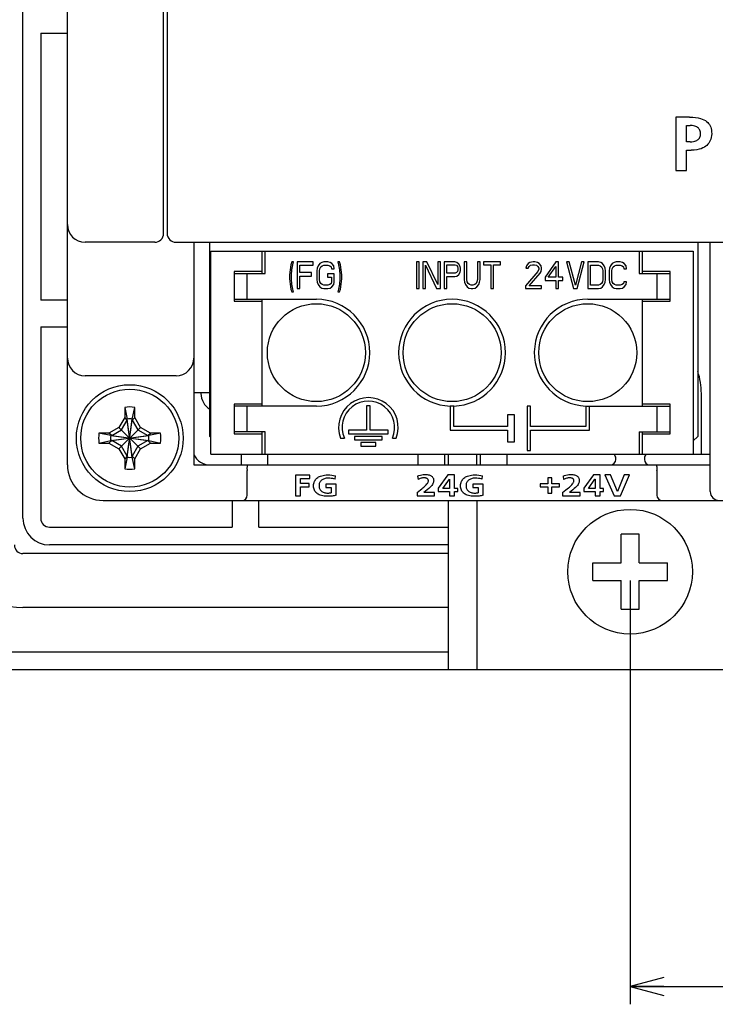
# Model space of a CAD drawing. Extents: x 0 to 563, y 0 to 379.
# Tile 10 of 24: x 401 to 440, y 96 to 151. Entities that reach past the tile are written whole.
import ezdxf
from ezdxf.enums import TextEntityAlignment as Align

# ---------------------------------------------------------------- set-up
doc = ezdxf.new("R2010")
doc.units = 0
doc.header["$LTSCALE"] = 32.67
doc.layers.get('0').update_dxf_attribs({"linetype": 'CONTINUOUS'})
doc.layers.add('AXIS', color=7, linetype='CONTINUOUS')
doc.layers.add('DIM', color=7, linetype='CONTINUOUS')
doc.styles.get("Standard").update_dxf_attribs({"font": 'txt', "width": 0.8})
doc.dimstyles.get("Standard").update_dxf_attribs({"dimtxt": 2.5, "dimasz": 2.5, "dimexe": 1.25, "dimexo": 0.625, "dimtad": 1, "dimcen": 2.5, "dimazin": 3, "dimtfac": 1, "dimtmove": 0, "dimatfit": 3})

# ---------------------------------------------------------------- blocks, each defined once
blk = doc.blocks.new('_OPEN')
at = {"color": 0, "linetype": 'BYBLOCK'}
for p, q in [((0, 0), (-1, 0.263)), ((-1, -0.263), (0, 0)), ((-1, 0), (0, 0))]:
    blk.add_line(p, q, dxfattribs=at)
blk = doc.blocks.new('*D9')
at = {"layer": 'DIM', "color": 2, "linetype": 'CONTINUOUS'}
for p, q in [((435.518, 119.573), (435.518, 97.777)), ((524.318, 119.573), (524.318, 97.777)), ((435.518, 97.777), (435.518, 95.777)), ((524.318, 97.777), (524.318, 95.777)), ((435.518, 96.777), (479.918, 96.777)), ((524.318, 96.777), (479.918, 96.777))]:
    blk.add_line(p, q, dxfattribs=at)
at = {"layer": 'DIM', "color": 2, "linetype": 'CONTINUOUS', "xscale": 1.9, "yscale": 1.9, "zscale": 1.9, "rotation": 180}
blk.add_blockref('_OPEN', (435.518, 96.777), dxfattribs=at)
at = {"layer": 'DIM', "color": 2, "linetype": 'CONTINUOUS', "xscale": 1.9, "yscale": 1.9, "zscale": 1.9}
blk.add_blockref('_OPEN', (524.318, 96.777), dxfattribs=at)
at = {"layer": 'DIM', "color": 2, "linetype": 'CONTINUOUS', "width": 0.8}
blk.add_text('89', height=4, dxfattribs=at).set_placement((479.918, 97.777), align=Align.CENTER)

msp = doc.modelspace()

# ---------------------------------------------------------------- linework, layer by layer
at = {"color": 7, "linetype": 'CONTINUOUS'}
for p, q in [((401.418, 123.073), (401.418, 245.073)), ((403.918, 126.073), (403.918, 242.073)), ((409.518, 237.573), (409.518, 139.073)), ((409.318, 139.073), (409.318, 153.011)), ((402.418, 150.323), (403.918, 150.323)), ((402.418, 150.323), (402.418, 135.323)), ((438.847, 145.607), (438.086, 145.607)), ((438.086, 145.607), (438.086, 142.605)), ((438.847, 145.607), (439.032, 145.602)), ((439.032, 145.602), (439.195, 145.587)), ((439.195, 145.587), (439.338, 145.563)), ((439.338, 145.563), (439.463, 145.531)), ((439.463, 145.531), (439.571, 145.494)), ((439.571, 145.494), (439.665, 145.452)), ((439.665, 145.452), (439.746, 145.405)), ((438.688, 145.134), (438.899, 145.134)), ((438.688, 144.218), (438.688, 145.134)), ((438.995, 145.13), (438.899, 145.134)), ((439.078, 145.118), (438.995, 145.13)), ((439.15, 145.101), (439.078, 145.118)), ((439.212, 145.079), (439.15, 145.101)), ((439.265, 145.053), (439.212, 145.079)), ((439.311, 145.023), (439.265, 145.053)), ((439.35, 144.989), (439.311, 145.023)), ((439.384, 144.951), (439.35, 144.989)), ((439.412, 144.909), (439.384, 144.951)), ((439.435, 144.862), (439.412, 144.909)), ((439.746, 145.405), (439.817, 145.354)), ((439.817, 145.354), (439.877, 145.3)), ((439.877, 145.3), (439.929, 145.242)), ((439.929, 145.242), (439.974, 145.179)), ((439.974, 145.179), (440.012, 145.111)), ((440.012, 145.111), (440.044, 145.037)), ((440.044, 145.037), (440.069, 144.955)), ((440.069, 144.955), (440.087, 144.865)), ((439.31, 144.32), (439.349, 144.351)), ((439.349, 144.351), (439.383, 144.387)), ((439.383, 144.387), (439.411, 144.426)), ((439.411, 144.426), (439.434, 144.47)), ((439.434, 144.47), (439.451, 144.519)), ((439.452, 144.811), (439.435, 144.862)), ((439.451, 144.519), (439.463, 144.573)), ((439.464, 144.754), (439.452, 144.811)), ((439.463, 144.573), (439.47, 144.632)), ((439.47, 144.693), (439.464, 144.754)), ((439.47, 144.632), (439.47, 144.693)), ((440.052, 144.369), (440.021, 144.284)), ((440.076, 144.463), (440.052, 144.369)), ((440.091, 144.564), (440.076, 144.463)), ((440.087, 144.865), (440.096, 144.767)), ((440.098, 144.666), (440.091, 144.564)), ((440.096, 144.767), (440.098, 144.666)), ((438.899, 144.218), (438.688, 144.218)), ((438.899, 144.218), (438.993, 144.222)), ((438.993, 144.222), (439.076, 144.232)), ((439.076, 144.232), (439.148, 144.247)), ((439.148, 144.247), (439.21, 144.267)), ((439.21, 144.267), (439.264, 144.292)), ((439.393, 143.795), (439.263, 143.769)), ((439.264, 144.292), (439.31, 144.32)), ((439.507, 143.829), (439.393, 143.795)), ((439.606, 143.869), (439.507, 143.829)), ((439.692, 143.914), (439.606, 143.869)), ((439.767, 143.963), (439.692, 143.914)), ((439.832, 144.017), (439.767, 143.963)), ((439.89, 144.076), (439.832, 144.017)), ((439.941, 144.14), (439.89, 144.076)), ((439.984, 144.209), (439.941, 144.14)), ((440.021, 144.284), (439.984, 144.209)), ((438.688, 143.745), (438.941, 143.745)), ((438.688, 142.605), (438.688, 143.745)), ((439.113, 143.751), (438.941, 143.745)), ((439.263, 143.769), (439.113, 143.751)), ((438.086, 142.605), (438.688, 142.605)), ((408.818, 138.573), (404.918, 138.573)), ((410.018, 138.573), (475.618, 138.573)), ((411.018, 138.573), (411.018, 126.073)), ((411.918, 127.673), (411.918, 138.573)), ((439.318, 138.573), (439.318, 127.673)), ((440.018, 124.573), (440.018, 138.573)), ((411.978, 138.073), (439.058, 138.073)), ((411.978, 126.673), (411.978, 138.073)), ((414.848, 136.823), (414.848, 138.073)), ((415.018, 136.823), (415.018, 138.073)), ((436.018, 138.073), (436.018, 136.823)), ((436.188, 138.073), (436.188, 136.823)), ((439.058, 138.073), (439.058, 126.673)), ((416.473, 137.314), (416.423, 137.027)), ((416.523, 137.473), (416.473, 137.314)), ((416.623, 137.473), (416.523, 137.473)), ((416.523, 137.027), (416.573, 137.314)), ((416.573, 137.314), (416.623, 137.473)), ((417.723, 137.473), (416.823, 137.473)), ((416.823, 137.473), (416.823, 135.973)), ((416.973, 137.282), (417.723, 137.282)), ((416.973, 136.867), (416.973, 137.282)), ((417.723, 137.282), (417.723, 137.473)), ((417.998, 137.25), (417.948, 137.122)), ((418.098, 137.378), (417.998, 137.25)), ((418.198, 137.442), (418.098, 137.378)), ((418.098, 137.09), (418.148, 137.186)), ((418.148, 137.186), (418.223, 137.25)), ((418.323, 137.473), (418.198, 137.442)), ((418.223, 137.25), (418.323, 137.282)), ((418.548, 137.473), (418.323, 137.473)), ((418.323, 137.282), (418.548, 137.282)), ((418.673, 137.442), (418.548, 137.473)), ((418.548, 137.282), (418.648, 137.25)), ((418.648, 137.25), (418.723, 137.186)), ((418.773, 137.378), (418.673, 137.442)), ((418.723, 137.186), (418.748, 137.09)), ((418.873, 137.25), (418.773, 137.378)), ((418.898, 137.09), (418.873, 137.25)), ((419.198, 137.473), (419.098, 137.473)), ((419.098, 137.473), (419.148, 137.314)), ((419.148, 137.314), (419.198, 137.027)), ((419.248, 137.314), (419.198, 137.473)), ((419.298, 137.027), (419.248, 137.314)), ((423.668, 137.473), (423.518, 137.473)), ((423.518, 137.473), (423.518, 135.973)), ((423.668, 135.973), (423.668, 137.473)), ((424.093, 137.473), (423.868, 137.473)), ((423.868, 137.473), (423.868, 135.973)), ((424.018, 137.282), (424.643, 135.973)), ((424.018, 135.973), (424.018, 137.282)), ((424.718, 136.197), (424.093, 137.473)), ((424.868, 137.473), (424.718, 137.473)), ((424.718, 137.473), (424.718, 136.197)), ((424.868, 135.973), (424.868, 137.473)), ((425.668, 137.473), (425.068, 137.473)), ((425.068, 137.473), (425.068, 135.973)), ((425.218, 137.314), (425.693, 137.314)), ((425.218, 136.835), (425.218, 137.314)), ((425.793, 137.442), (425.668, 137.473)), ((425.693, 137.314), (425.768, 137.282)), ((425.768, 137.282), (425.818, 137.218)), ((425.893, 137.346), (425.793, 137.442)), ((425.818, 137.218), (425.843, 137.122)), ((425.968, 137.218), (425.893, 137.346)), ((425.993, 137.122), (425.968, 137.218)), ((426.343, 137.473), (426.193, 137.473)), ((426.193, 137.473), (426.193, 136.484)), ((426.343, 136.484), (426.343, 137.473)), ((427.093, 137.473), (426.943, 137.473)), ((426.943, 137.473), (426.943, 136.484)), ((427.093, 136.484), (427.093, 137.473)), ((428.243, 137.473), (427.293, 137.473)), ((427.293, 137.473), (427.293, 137.314)), ((427.293, 137.314), (427.693, 137.314)), ((427.693, 137.314), (427.693, 135.973)), ((427.843, 137.314), (428.243, 137.314)), ((427.843, 135.973), (427.843, 137.314)), ((428.243, 137.314), (428.243, 137.473)), ((429.693, 137.25), (429.668, 137.122)), ((429.793, 137.378), (429.693, 137.25)), ((429.893, 137.442), (429.793, 137.378)), ((429.793, 137.122), (429.843, 137.218)), ((429.843, 137.218), (429.918, 137.282)), ((430.068, 137.473), (429.893, 137.442)), ((429.918, 137.282), (430.043, 137.314)), ((430.043, 137.314), (430.143, 137.314)), ((430.168, 137.473), (430.068, 137.473)), ((430.143, 137.314), (430.268, 137.282)), ((430.318, 137.442), (430.168, 137.473)), ((430.268, 137.282), (430.343, 137.218)), ((430.418, 137.378), (430.318, 137.442)), ((430.343, 137.218), (430.393, 137.122)), ((430.518, 137.25), (430.418, 137.378)), ((430.543, 137.122), (430.518, 137.25)), ((431.343, 137.473), (430.743, 136.612)), ((430.918, 136.612), (431.343, 137.218)), ((431.493, 137.473), (431.343, 137.473)), ((431.343, 137.218), (431.343, 136.612)), ((431.493, 136.612), (431.493, 137.473)), ((432.093, 137.473), (431.943, 137.473)), ((431.943, 137.473), (432.343, 135.973)), ((432.443, 136.165), (432.093, 137.473)), ((432.793, 137.473), (432.443, 136.165)), ((432.543, 135.973), (432.943, 137.473)), ((432.943, 137.473), (432.793, 137.473)), ((433.743, 137.473), (433.143, 137.473)), ((433.143, 137.473), (433.143, 135.973)), ((433.293, 137.282), (433.743, 137.282)), ((433.293, 136.165), (433.293, 137.282)), ((433.868, 137.442), (433.743, 137.473)), ((433.743, 137.282), (433.843, 137.25)), ((433.843, 137.25), (433.918, 137.186)), ((433.968, 137.378), (433.868, 137.442)), ((433.918, 137.186), (433.968, 137.09)), ((434.068, 137.25), (433.968, 137.378)), ((434.118, 137.122), (434.068, 137.25)), ((434.418, 137.25), (434.368, 137.122)), ((434.518, 137.378), (434.418, 137.25)), ((434.618, 137.442), (434.518, 137.378)), ((434.518, 137.09), (434.568, 137.186)), ((434.568, 137.186), (434.643, 137.25)), ((434.743, 137.473), (434.618, 137.442)), ((434.643, 137.25), (434.743, 137.282)), ((434.968, 137.473), (434.743, 137.473)), ((434.743, 137.282), (434.968, 137.282)), ((435.093, 137.442), (434.968, 137.473)), ((434.968, 137.282), (435.068, 137.25)), ((435.068, 137.25), (435.143, 137.186)), ((435.193, 137.378), (435.093, 137.442)), ((435.143, 137.186), (435.168, 137.09)), ((435.293, 137.25), (435.193, 137.378)), ((435.318, 137.09), (435.293, 137.25)), ((414.848, 136.923), (413.278, 136.923)), ((413.278, 136.923), (413.278, 135.273)), ((413.278, 136.823), (415.018, 136.823)), ((414.018, 135.373), (414.018, 136.823)), ((416.423, 137.027), (416.398, 136.739)), ((416.398, 136.739), (416.398, 136.516)), ((416.498, 136.739), (416.523, 137.027)), ((416.498, 136.516), (416.498, 136.739)), ((417.623, 136.867), (416.973, 136.867)), ((416.973, 136.676), (417.623, 136.676)), ((416.973, 135.973), (416.973, 136.676)), ((417.623, 136.676), (417.623, 136.867)), ((417.948, 137.122), (417.923, 136.963)), ((417.923, 136.963), (417.923, 136.484)), ((418.073, 136.963), (418.098, 137.09)), ((418.073, 136.484), (418.073, 136.963)), ((418.898, 136.803), (418.523, 136.803)), ((418.523, 136.803), (418.523, 136.612)), ((418.523, 136.612), (418.748, 136.612)), ((418.748, 137.09), (418.898, 137.09)), ((418.748, 136.612), (418.748, 136.356)), ((418.898, 136.324), (418.898, 136.803)), ((419.198, 137.027), (419.223, 136.739)), ((419.223, 136.739), (419.223, 136.516)), ((419.323, 136.739), (419.298, 137.027)), ((419.323, 136.516), (419.323, 136.739)), ((425.693, 136.835), (425.218, 136.835)), ((425.218, 136.644), (425.668, 136.644)), ((425.218, 135.973), (425.218, 136.644)), ((425.668, 136.644), (425.793, 136.676)), ((425.768, 136.867), (425.693, 136.835)), ((425.818, 136.931), (425.768, 136.867)), ((425.793, 136.676), (425.893, 136.771)), ((425.843, 137.027), (425.818, 136.931)), ((425.843, 137.122), (425.843, 137.027)), ((425.893, 136.771), (425.968, 136.899)), ((425.968, 136.899), (425.993, 136.995)), ((425.993, 136.995), (425.993, 137.122)), ((430.343, 136.931), (429.643, 136.133)), ((429.668, 137.122), (429.793, 137.122)), ((429.843, 136.133), (430.468, 136.835)), ((430.393, 137.059), (430.343, 136.931)), ((430.393, 137.122), (430.393, 137.059)), ((430.468, 136.835), (430.518, 136.931)), ((430.518, 136.931), (430.543, 137.059)), ((430.543, 137.059), (430.543, 137.122)), ((430.743, 136.612), (430.743, 136.42)), ((431.343, 136.612), (430.918, 136.612)), ((431.743, 136.612), (431.493, 136.612)), ((431.743, 136.42), (431.743, 136.612)), ((433.968, 137.09), (433.993, 136.963)), ((433.993, 136.963), (433.993, 136.484)), ((434.143, 136.963), (434.118, 137.122)), ((434.143, 136.484), (434.143, 136.963)), ((434.368, 137.122), (434.343, 136.963)), ((434.343, 136.963), (434.343, 136.484)), ((434.493, 136.963), (434.518, 137.09)), ((434.493, 136.484), (434.493, 136.963)), ((435.168, 137.09), (435.318, 137.09)), ((436.018, 136.823), (437.758, 136.823)), ((437.758, 136.923), (436.188, 136.923)), ((437.018, 136.823), (437.018, 135.373)), ((437.758, 135.273), (437.758, 136.923)), ((416.398, 136.516), (416.423, 136.229)), ((416.423, 136.229), (416.473, 135.942)), ((416.523, 136.229), (416.498, 136.516)), ((416.573, 135.942), (416.523, 136.229)), ((417.923, 136.484), (417.948, 136.324)), ((417.948, 136.324), (417.998, 136.197)), ((417.998, 136.197), (418.098, 136.069)), ((418.098, 136.356), (418.073, 136.484)), ((418.148, 136.261), (418.098, 136.356)), ((418.098, 136.069), (418.198, 136.005)), ((418.223, 136.197), (418.148, 136.261)), ((418.323, 136.165), (418.223, 136.197)), ((418.548, 136.165), (418.323, 136.165)), ((418.648, 136.197), (418.548, 136.165)), ((418.723, 136.261), (418.648, 136.197)), ((418.673, 136.005), (418.773, 136.069)), ((418.748, 136.356), (418.723, 136.261)), ((418.773, 136.069), (418.873, 136.197)), ((418.873, 136.197), (418.898, 136.324)), ((419.198, 136.229), (419.148, 135.942)), ((419.223, 136.516), (419.198, 136.229)), ((419.248, 135.942), (419.298, 136.229)), ((419.298, 136.229), (419.323, 136.516)), ((426.193, 136.484), (426.218, 136.324)), ((426.218, 136.324), (426.268, 136.197)), ((426.268, 136.197), (426.368, 136.069)), ((426.368, 136.356), (426.343, 136.484)), ((426.418, 136.261), (426.368, 136.356)), ((426.368, 136.069), (426.468, 136.005)), ((426.493, 136.197), (426.418, 136.261)), ((426.593, 136.165), (426.493, 136.197)), ((426.693, 136.165), (426.593, 136.165)), ((426.793, 136.197), (426.693, 136.165)), ((426.868, 136.261), (426.793, 136.197)), ((426.818, 136.005), (426.918, 136.069)), ((426.918, 136.356), (426.868, 136.261)), ((426.943, 136.484), (426.918, 136.356)), ((426.918, 136.069), (427.018, 136.197)), ((427.018, 136.197), (427.068, 136.324)), ((427.068, 136.324), (427.093, 136.484)), ((429.643, 136.133), (429.643, 135.973)), ((430.543, 136.133), (429.843, 136.133)), ((430.543, 135.973), (430.543, 136.133)), ((430.743, 136.42), (431.343, 136.42)), ((431.343, 136.42), (431.343, 135.973)), ((431.493, 136.42), (431.743, 136.42)), ((431.493, 135.973), (431.493, 136.42)), ((433.743, 136.165), (433.293, 136.165)), ((433.843, 136.197), (433.743, 136.165)), ((433.918, 136.261), (433.843, 136.197)), ((433.868, 136.005), (433.968, 136.069)), ((433.968, 136.356), (433.918, 136.261)), ((433.993, 136.484), (433.968, 136.356)), ((433.968, 136.069), (434.068, 136.197)), ((434.068, 136.197), (434.118, 136.324)), ((434.118, 136.324), (434.143, 136.484)), ((434.343, 136.484), (434.368, 136.324)), ((434.368, 136.324), (434.418, 136.197)), ((434.418, 136.197), (434.518, 136.069)), ((434.518, 136.356), (434.493, 136.484)), ((434.568, 136.261), (434.518, 136.356)), ((434.518, 136.069), (434.618, 136.005)), ((434.643, 136.197), (434.568, 136.261)), ((434.743, 136.165), (434.643, 136.197)), ((434.968, 136.165), (434.743, 136.165)), ((435.068, 136.197), (434.968, 136.165)), ((435.143, 136.261), (435.068, 136.197)), ((435.093, 136.005), (435.193, 136.069)), ((435.168, 136.356), (435.143, 136.261)), ((435.318, 136.356), (435.168, 136.356)), ((435.193, 136.069), (435.293, 136.197)), ((435.293, 136.197), (435.318, 136.356)), ((416.473, 135.942), (416.523, 135.782)), ((416.523, 135.782), (416.623, 135.782)), ((416.623, 135.782), (416.573, 135.942)), ((416.823, 135.973), (416.973, 135.973)), ((418.198, 136.005), (418.323, 135.973)), ((418.323, 135.973), (418.548, 135.973)), ((418.548, 135.973), (418.673, 136.005)), ((419.148, 135.942), (419.098, 135.782)), ((419.098, 135.782), (419.198, 135.782)), ((419.198, 135.782), (419.248, 135.942)), ((423.518, 135.973), (423.668, 135.973)), ((423.868, 135.973), (424.018, 135.973)), ((424.643, 135.973), (424.868, 135.973)), ((425.068, 135.973), (425.218, 135.973)), ((426.468, 136.005), (426.593, 135.973)), ((426.593, 135.973), (426.693, 135.973)), ((426.693, 135.973), (426.818, 136.005)), ((427.693, 135.973), (427.843, 135.973)), ((429.643, 135.973), (430.543, 135.973)), ((431.343, 135.973), (431.493, 135.973)), ((432.343, 135.973), (432.543, 135.973)), ((433.143, 135.973), (433.743, 135.973)), ((433.743, 135.973), (433.868, 136.005)), ((434.618, 136.005), (434.743, 135.973)), ((434.743, 135.973), (434.968, 135.973)), ((434.968, 135.973), (435.093, 136.005)), ((403.918, 135.323), (402.418, 135.323)), ((413.278, 135.373), (417.898, 135.373)), ((413.278, 135.273), (414.848, 135.273)), ((414.848, 129.373), (414.848, 135.373)), ((433.138, 135.373), (437.758, 135.373)), ((436.188, 135.373), (436.188, 129.373)), ((436.188, 135.273), (437.758, 135.273)), ((402.418, 133.823), (403.918, 133.823)), ((402.418, 133.823), (402.418, 123.073)), ((410.018, 131.073), (404.918, 131.073)), ((411.018, 130.143), (411.918, 130.143)), ((411.418, 130.143), (411.418, 130.073)), ((439.518, 126.673), (439.518, 130.073)), ((414.848, 129.473), (413.278, 129.473)), ((413.278, 129.473), (413.278, 127.823)), ((437.758, 129.473), (436.188, 129.473)), ((437.758, 127.823), (437.758, 129.473)), ((407.138, 129.301), (407.278, 128.644)), ((407.138, 129.301), (407.138, 128.741)), ((407.558, 128.644), (407.698, 129.301)), ((407.698, 128.741), (407.698, 129.301)), ((417.898, 129.373), (413.278, 129.373)), ((414.018, 127.923), (414.018, 129.373)), ((425.618, 129.373), (425.418, 129.373)), ((425.418, 129.373), (425.418, 128.023)), ((425.618, 128.223), (425.618, 129.373)), ((429.028, 128.873), (428.628, 128.873)), ((428.628, 128.873), (428.628, 128.223)), ((429.028, 127.373), (429.028, 128.873)), ((429.928, 129.373), (429.728, 129.373)), ((429.728, 129.373), (429.728, 126.873)), ((429.928, 128.223), (429.928, 129.373)), ((433.038, 129.373), (437.758, 129.373)), ((433.038, 129.373), (433.038, 128.223)), ((433.238, 128.023), (433.238, 129.373)), ((437.018, 129.373), (437.018, 127.923)), ((407.138, 128.741), (406.813, 128.178)), ((406.958, 128.034), (407.278, 128.588)), ((407.278, 128.588), (407.138, 128.741)), ((407.558, 126.503), (407.278, 128.644)), ((407.278, 128.588), (407.278, 128.644)), ((407.278, 126.503), (407.558, 128.644)), ((407.558, 126.559), (407.278, 128.588)), ((407.278, 126.559), (407.558, 128.588)), ((407.558, 128.588), (407.698, 128.741)), ((407.558, 128.644), (407.558, 128.588)), ((407.558, 128.588), (407.878, 128.034)), ((408.023, 128.178), (407.698, 128.741)), ((406.25, 127.853), (405.69, 127.853)), ((406.347, 127.713), (405.69, 127.853)), ((406.813, 128.178), (406.25, 127.853)), ((406.403, 127.713), (406.25, 127.853)), ((406.403, 127.713), (406.958, 128.034)), ((406.813, 128.178), (408.023, 126.969)), ((406.813, 126.969), (408.023, 128.178)), ((407.878, 128.034), (408.433, 127.713)), ((408.585, 127.853), (408.023, 128.178)), ((408.433, 127.713), (408.585, 127.853)), ((409.145, 127.853), (408.489, 127.713)), ((409.145, 127.853), (408.585, 127.853)), ((415.018, 127.923), (413.278, 127.923)), ((413.278, 127.823), (414.848, 127.823)), ((414.848, 126.673), (414.848, 127.923)), ((415.018, 126.673), (415.018, 127.923)), ((425.418, 128.023), (428.628, 128.023)), ((428.628, 128.223), (425.618, 128.223)), ((428.628, 128.023), (428.628, 127.373)), ((433.038, 128.223), (429.928, 128.223)), ((429.928, 128.023), (433.238, 128.023)), ((429.928, 126.873), (429.928, 128.023)), ((436.018, 127.923), (437.758, 127.923)), ((436.018, 127.923), (436.018, 126.673)), ((436.188, 127.923), (436.188, 126.673)), ((436.188, 127.823), (437.758, 127.823)), ((405.69, 127.293), (406.347, 127.433)), ((405.69, 127.293), (406.25, 127.293)), ((406.403, 127.433), (406.25, 127.293)), ((406.25, 127.293), (406.813, 126.969)), ((406.347, 127.433), (408.489, 127.713)), ((406.347, 127.713), (406.403, 127.713)), ((406.347, 127.713), (408.489, 127.433)), ((406.403, 127.433), (406.347, 127.433)), ((406.403, 127.433), (408.433, 127.713)), ((406.403, 127.713), (408.433, 127.433)), ((406.958, 127.113), (406.403, 127.433)), ((408.433, 127.433), (407.878, 127.113)), ((408.023, 126.969), (408.585, 127.293)), ((408.433, 127.713), (408.489, 127.713)), ((408.489, 127.433), (408.433, 127.433)), ((408.433, 127.433), (408.585, 127.293)), ((408.489, 127.433), (409.145, 127.293)), ((408.585, 127.293), (409.145, 127.293)), ((411.918, 127.673), (411.978, 127.613)), ((428.628, 127.373), (429.028, 127.373)), ((439.058, 127.413), (439.318, 127.673)), ((406.813, 126.969), (407.138, 126.406)), ((407.278, 126.559), (406.958, 127.113)), ((407.878, 127.113), (407.558, 126.559)), ((407.698, 126.406), (408.023, 126.969)), ((411.978, 126.673), (439.058, 126.673)), ((423.618, 126.073), (423.618, 126.673)), ((425.118, 126.073), (425.118, 126.673)), ((425.318, 126.073), (425.318, 126.673)), ((426.918, 126.073), (426.918, 126.673)), ((427.118, 126.073), (427.118, 126.673)), ((428.618, 126.073), (428.618, 126.673)), ((429.728, 126.873), (429.928, 126.873)), ((439.518, 126.673), (440.018, 126.673)), ((407.278, 126.559), (407.138, 126.406)), ((407.278, 126.503), (407.138, 125.846)), ((407.138, 126.406), (407.138, 125.846)), ((407.278, 126.503), (407.278, 126.559)), ((407.558, 126.559), (407.698, 126.406)), ((407.558, 126.559), (407.558, 126.503)), ((407.698, 125.846), (407.558, 126.503)), ((407.698, 125.846), (407.698, 126.406)), ((434.718, 126.373), (434.718, 126.436)), ((436.318, 126.436), (436.318, 126.373)), ((411.018, 126.073), (440.018, 126.073)), ((414.002, 125.913), (414.001, 125.89)), ((414.001, 125.89), (414.001, 125.866)), ((414.001, 125.866), (414.001, 125.843)), ((414.001, 125.843), (414.003, 125.819)), ((414.004, 125.937), (414.002, 125.913)), ((414.003, 125.819), (414.006, 125.796)), ((414.007, 125.959), (414.004, 125.937)), ((414.006, 125.796), (414.009, 125.774)), ((414.01, 125.981), (414.007, 125.959)), ((414.009, 125.774), (414.012, 125.753)), ((414.013, 126.001), (414.01, 125.981)), ((414.016, 125.714), (414.012, 125.753)), ((414.015, 126.019), (414.013, 126.001)), ((414.017, 126.034), (414.015, 126.019)), ((414.018, 125.673), (414.016, 125.714)), ((414.018, 126.047), (414.017, 126.034)), ((414.018, 126.047), (414.018, 126.073)), ((414.018, 124.373), (414.018, 125.673)), ((423.903, 125.524), (423.982, 125.529)), ((423.982, 125.529), (424.054, 125.53)), ((424.054, 125.53), (424.118, 125.526)), ((424.118, 125.526), (424.174, 125.518)), ((431.997, 125.513), (432.079, 125.524)), ((432.079, 125.524), (432.158, 125.53)), ((432.158, 125.53), (432.23, 125.53)), ((432.23, 125.53), (432.294, 125.526)), ((432.294, 125.526), (432.35, 125.518)), ((437.018, 126.073), (437.018, 126.047)), ((437.018, 126.034), (437.018, 126.047)), ((437.02, 126.019), (437.018, 126.034)), ((437.019, 125.714), (437.018, 125.673)), ((437.018, 125.673), (437.018, 124.373)), ((437.024, 125.753), (437.019, 125.714)), ((437.023, 126.001), (437.02, 126.019)), ((437.026, 125.981), (437.023, 126.001)), ((437.024, 125.753), (437.027, 125.774)), ((437.029, 125.959), (437.026, 125.981)), ((437.027, 125.774), (437.03, 125.796)), ((437.031, 125.937), (437.029, 125.959)), ((437.03, 125.796), (437.032, 125.819)), ((437.034, 125.913), (437.031, 125.937)), ((437.032, 125.819), (437.034, 125.843)), ((437.035, 125.89), (437.034, 125.913)), ((437.034, 125.843), (437.035, 125.866)), ((437.035, 125.866), (437.035, 125.89)), ((417.526, 125.488), (416.718, 125.488)), ((416.718, 125.488), (416.718, 124.325)), ((417.009, 125.305), (417.526, 125.305)), ((417.009, 125.018), (417.009, 125.305)), ((417.501, 125.018), (417.009, 125.018)), ((417.501, 124.835), (417.501, 125.018)), ((417.526, 125.305), (417.526, 125.488)), ((417.746, 124.961), (417.756, 125.028)), ((417.756, 125.028), (417.773, 125.091)), ((417.773, 125.091), (417.796, 125.148)), ((417.796, 125.148), (417.823, 125.2)), ((417.823, 125.2), (417.854, 125.245)), ((417.854, 125.245), (417.889, 125.287)), ((417.889, 125.287), (417.928, 125.324)), ((417.928, 125.324), (417.972, 125.359)), ((417.972, 125.359), (418.022, 125.391)), ((418.022, 125.391), (418.076, 125.419)), ((418.052, 124.978), (418.047, 124.931)), ((418.063, 125.025), (418.052, 124.978)), ((418.08, 125.068), (418.063, 125.025)), ((418.076, 125.419), (418.135, 125.444)), ((418.1, 125.107), (418.08, 125.068)), ((418.124, 125.143), (418.1, 125.107)), ((418.151, 125.175), (418.124, 125.143)), ((418.135, 125.444), (418.2, 125.465)), ((418.182, 125.204), (418.151, 125.175)), ((418.217, 125.23), (418.182, 125.204)), ((418.2, 125.465), (418.271, 125.483)), ((418.256, 125.254), (418.217, 125.23)), ((418.299, 125.275), (418.256, 125.254)), ((418.271, 125.483), (418.351, 125.496)), ((418.346, 125.292), (418.299, 125.275)), ((418.397, 125.306), (418.346, 125.292)), ((418.351, 125.496), (418.44, 125.505)), ((418.452, 125.317), (418.397, 125.306)), ((419.01, 124.992), (418.423, 124.992)), ((418.423, 124.992), (418.423, 124.808)), ((418.44, 125.505), (418.54, 125.508)), ((418.514, 125.323), (418.452, 125.317)), ((418.582, 125.325), (418.514, 125.323)), ((418.54, 125.508), (418.656, 125.505)), ((418.658, 125.322), (418.582, 125.325)), ((418.656, 125.505), (418.766, 125.496)), ((418.738, 125.313), (418.658, 125.322)), ((418.817, 125.3), (418.738, 125.313)), ((418.766, 125.496), (418.869, 125.48)), ((418.888, 125.283), (418.817, 125.3)), ((418.869, 125.48), (418.967, 125.46)), ((418.948, 125.263), (418.888, 125.283)), ((418.948, 125.263), (418.967, 125.46)), ((419.01, 124.365), (419.01, 124.992)), ((423.584, 125.446), (423.659, 125.473)), ((423.584, 125.446), (423.607, 125.249)), ((423.649, 125.269), (423.607, 125.249)), ((423.692, 125.288), (423.649, 125.269)), ((423.659, 125.473), (423.739, 125.495)), ((423.735, 125.305), (423.692, 125.288)), ((423.778, 125.319), (423.735, 125.305)), ((423.739, 125.495), (423.821, 125.513)), ((423.821, 125.329), (423.778, 125.319)), ((423.821, 125.513), (423.903, 125.524)), ((423.864, 125.337), (423.821, 125.329)), ((423.906, 125.342), (423.864, 125.337)), ((423.949, 125.344), (423.906, 125.342)), ((423.986, 125.342), (423.949, 125.344)), ((424.02, 125.338), (423.986, 125.342)), ((424.051, 125.331), (424.02, 125.338)), ((424.079, 125.322), (424.051, 125.331)), ((424.073, 124.96), (424.105, 124.999)), ((424.103, 125.311), (424.079, 125.322)), ((424.124, 125.299), (424.103, 125.311)), ((424.105, 124.999), (424.131, 125.034)), ((424.142, 125.285), (424.124, 125.299)), ((424.131, 125.034), (424.153, 125.068)), ((424.157, 125.271), (424.142, 125.285)), ((424.153, 125.068), (424.169, 125.099)), ((424.169, 125.256), (424.157, 125.271)), ((424.178, 125.239), (424.169, 125.256)), ((424.169, 125.099), (424.18, 125.128)), ((424.174, 125.518), (424.224, 125.506)), ((424.185, 125.22), (424.178, 125.239)), ((424.18, 125.128), (424.187, 125.154)), ((424.189, 125.2), (424.185, 125.22)), ((424.187, 125.154), (424.19, 125.178)), ((424.19, 125.178), (424.189, 125.2)), ((424.224, 125.506), (424.267, 125.493)), ((424.267, 125.493), (424.306, 125.476)), ((424.306, 125.476), (424.341, 125.457)), ((424.341, 125.457), (424.371, 125.436)), ((424.371, 125.436), (424.398, 125.413)), ((424.417, 124.974), (424.381, 124.921)), ((424.398, 125.413), (424.42, 125.388)), ((424.445, 125.022), (424.417, 124.974)), ((424.42, 125.388), (424.44, 125.361)), ((424.44, 125.361), (424.457, 125.33)), ((424.464, 125.067), (424.445, 125.022)), ((424.457, 125.33), (424.47, 125.297)), ((424.477, 125.108), (424.464, 125.067)), ((424.47, 125.297), (424.48, 125.26)), ((424.484, 125.147), (424.477, 125.108)), ((424.48, 125.26), (424.485, 125.222)), ((424.487, 125.184), (424.484, 125.147)), ((424.485, 125.222), (424.487, 125.184)), ((425.287, 125.51), (424.734, 124.764)), ((425.001, 124.749), (425.367, 125.262)), ((425.655, 125.51), (425.287, 125.51)), ((425.367, 125.262), (425.372, 125.262)), ((425.372, 125.262), (425.372, 124.749)), ((425.655, 124.749), (425.655, 125.51)), ((426.001, 124.961), (426.012, 125.028)), ((426.012, 125.028), (426.029, 125.091)), ((426.029, 125.091), (426.051, 125.148)), ((426.051, 125.148), (426.078, 125.2)), ((426.078, 125.2), (426.11, 125.245)), ((426.11, 125.245), (426.145, 125.287)), ((426.145, 125.287), (426.184, 125.324)), ((426.184, 125.324), (426.228, 125.359)), ((426.228, 125.359), (426.277, 125.391)), ((426.277, 125.391), (426.331, 125.419)), ((426.308, 124.978), (426.302, 124.931)), ((426.319, 125.025), (426.308, 124.978)), ((426.335, 125.068), (426.319, 125.025)), ((426.331, 125.419), (426.39, 125.444)), ((426.356, 125.107), (426.335, 125.068)), ((426.38, 125.143), (426.356, 125.107)), ((426.407, 125.175), (426.38, 125.143)), ((426.39, 125.444), (426.455, 125.465)), ((426.438, 125.204), (426.407, 125.175)), ((426.473, 125.23), (426.438, 125.204)), ((426.455, 125.465), (426.527, 125.483)), ((426.512, 125.254), (426.473, 125.23)), ((426.554, 125.275), (426.512, 125.254)), ((426.527, 125.483), (426.606, 125.496)), ((426.601, 125.292), (426.554, 125.275)), ((426.652, 125.306), (426.601, 125.292)), ((426.606, 125.496), (426.695, 125.505)), ((426.708, 125.317), (426.652, 125.306)), ((427.266, 124.992), (426.679, 124.992)), ((426.679, 124.992), (426.679, 124.808)), ((426.695, 125.505), (426.795, 125.508)), ((426.769, 125.323), (426.708, 125.317)), ((426.838, 125.325), (426.769, 125.323)), ((426.795, 125.508), (426.911, 125.505)), ((426.914, 125.322), (426.838, 125.325)), ((426.911, 125.505), (427.021, 125.496)), ((426.994, 125.313), (426.914, 125.322)), ((427.072, 125.3), (426.994, 125.313)), ((427.021, 125.496), (427.125, 125.48)), ((427.144, 125.283), (427.072, 125.3)), ((427.125, 125.48), (427.222, 125.46)), ((427.203, 125.263), (427.144, 125.283)), ((427.203, 125.263), (427.222, 125.46)), ((427.266, 124.365), (427.266, 124.992)), ((430.899, 125.006), (430.472, 125.006)), ((430.472, 125.006), (430.472, 124.83)), ((431.12, 125.347), (430.899, 125.347)), ((430.899, 125.347), (430.899, 125.006)), ((431.12, 125.006), (431.12, 125.347)), ((431.548, 125.006), (431.12, 125.006)), ((431.548, 124.83), (431.548, 125.006)), ((431.761, 125.446), (431.836, 125.473)), ((431.761, 125.446), (431.784, 125.249)), ((431.825, 125.269), (431.784, 125.249)), ((431.868, 125.288), (431.825, 125.269)), ((431.836, 125.473), (431.916, 125.496)), ((431.911, 125.305), (431.868, 125.288)), ((431.955, 125.319), (431.911, 125.305)), ((431.916, 125.496), (431.997, 125.513)), ((431.998, 125.33), (431.955, 125.319)), ((432.04, 125.337), (431.998, 125.33)), ((432.083, 125.342), (432.04, 125.337)), ((432.125, 125.344), (432.083, 125.342)), ((432.162, 125.342), (432.125, 125.344)), ((432.196, 125.338), (432.162, 125.342)), ((432.227, 125.331), (432.196, 125.338)), ((432.255, 125.322), (432.227, 125.331)), ((432.248, 124.96), (432.28, 124.998)), ((432.28, 125.311), (432.255, 125.322)), ((432.301, 125.299), (432.28, 125.311)), ((432.28, 124.998), (432.307, 125.034)), ((432.319, 125.285), (432.301, 125.299)), ((432.307, 125.034), (432.328, 125.068)), ((432.333, 125.271), (432.319, 125.285)), ((432.328, 125.068), (432.345, 125.099)), ((432.346, 125.255), (432.333, 125.271)), ((432.345, 125.099), (432.356, 125.127)), ((432.355, 125.239), (432.346, 125.255)), ((432.35, 125.518), (432.4, 125.507)), ((432.362, 125.22), (432.355, 125.239)), ((432.356, 125.127), (432.363, 125.154)), ((432.366, 125.2), (432.362, 125.22)), ((432.363, 125.154), (432.366, 125.178)), ((432.366, 125.178), (432.366, 125.2)), ((432.4, 125.507), (432.443, 125.493)), ((432.443, 125.493), (432.482, 125.477)), ((432.482, 125.477), (432.517, 125.458)), ((432.517, 125.458), (432.548, 125.437)), ((432.548, 125.437), (432.574, 125.414)), ((432.594, 124.974), (432.557, 124.922)), ((432.574, 125.414), (432.597, 125.388)), ((432.621, 125.023), (432.594, 124.974)), ((432.597, 125.388), (432.617, 125.361)), ((432.617, 125.361), (432.633, 125.331)), ((432.641, 125.067), (432.621, 125.023)), ((432.633, 125.331), (432.647, 125.297)), ((432.654, 125.109), (432.641, 125.067)), ((432.647, 125.297), (432.656, 125.261)), ((432.661, 125.148), (432.654, 125.109)), ((432.656, 125.261), (432.662, 125.222)), ((432.663, 125.185), (432.661, 125.148)), ((432.662, 125.222), (432.663, 125.185)), ((433.464, 125.51), (432.91, 124.764)), ((433.177, 124.749), (433.544, 125.263)), ((433.832, 125.51), (433.464, 125.51)), ((433.544, 125.263), (433.548, 125.263)), ((433.548, 125.263), (433.548, 124.749)), ((433.832, 124.749), (433.832, 125.51)), ((434.423, 125.51), (434.106, 125.51)), ((434.106, 125.51), (434.614, 124.327)), ((434.803, 124.581), (434.423, 125.51)), ((435.182, 125.51), (434.807, 124.581)), ((434.978, 124.327), (435.476, 125.51)), ((435.476, 125.51), (435.182, 125.51)), ((417.009, 124.835), (417.501, 124.835)), ((417.009, 124.325), (417.009, 124.835)), ((417.742, 124.893), (417.746, 124.961)), ((417.745, 124.826), (417.742, 124.893)), ((417.754, 124.762), (417.745, 124.826)), ((417.77, 124.703), (417.754, 124.762)), ((417.791, 124.65), (417.77, 124.703)), ((417.815, 124.604), (417.791, 124.65)), ((417.844, 124.562), (417.815, 124.604)), ((417.877, 124.523), (417.844, 124.562)), ((417.915, 124.487), (417.877, 124.523)), ((417.958, 124.453), (417.915, 124.487)), ((418.006, 124.423), (417.958, 124.453)), ((418.06, 124.395), (418.006, 124.423)), ((418.047, 124.931), (418.046, 124.883)), ((418.046, 124.883), (418.051, 124.835)), ((418.051, 124.835), (418.062, 124.788)), ((418.062, 124.788), (418.077, 124.745)), ((418.077, 124.745), (418.096, 124.705)), ((418.096, 124.705), (418.12, 124.669)), ((418.12, 124.669), (418.146, 124.637)), ((418.146, 124.637), (418.176, 124.607)), ((418.176, 124.607), (418.209, 124.581)), ((418.209, 124.581), (418.245, 124.558)), ((418.245, 124.558), (418.285, 124.538)), ((418.285, 124.538), (418.328, 124.521)), ((418.328, 124.521), (418.374, 124.508)), ((418.374, 124.508), (418.425, 124.497)), ((418.423, 124.808), (418.731, 124.808)), ((418.425, 124.497), (418.48, 124.491)), ((418.48, 124.491), (418.54, 124.488)), ((418.54, 124.488), (418.594, 124.49)), ((418.594, 124.49), (418.644, 124.493)), ((418.644, 124.493), (418.69, 124.498)), ((418.69, 124.498), (418.731, 124.506)), ((418.731, 124.808), (418.731, 124.506)), ((423.551, 124.525), (423.649, 124.599)), ((423.551, 124.525), (423.551, 124.327)), ((423.649, 124.599), (423.737, 124.664)), ((423.737, 124.664), (423.813, 124.723)), ((423.813, 124.723), (423.88, 124.778)), ((423.88, 124.778), (423.939, 124.828)), ((424.033, 124.594), (423.93, 124.514)), ((424.533, 124.514), (423.93, 124.514)), ((423.939, 124.828), (423.99, 124.875)), ((423.99, 124.875), (424.034, 124.919)), ((424.126, 124.669), (424.033, 124.594)), ((424.034, 124.919), (424.073, 124.96)), ((424.207, 124.738), (424.126, 124.669)), ((424.277, 124.804), (424.207, 124.738)), ((424.334, 124.865), (424.277, 124.804)), ((424.381, 124.921), (424.334, 124.865)), ((424.533, 124.327), (424.533, 124.514)), ((424.734, 124.764), (424.734, 124.572)), ((424.734, 124.572), (425.372, 124.572)), ((425.372, 124.749), (425.001, 124.749)), ((425.372, 124.572), (425.372, 124.327)), ((425.844, 124.749), (425.655, 124.749)), ((425.655, 124.572), (425.844, 124.572)), ((425.655, 124.327), (425.655, 124.572)), ((425.844, 124.572), (425.844, 124.749)), ((425.998, 124.893), (426.001, 124.961)), ((426, 124.826), (425.998, 124.893)), ((426.01, 124.762), (426, 124.826)), ((426.026, 124.703), (426.01, 124.762)), ((426.046, 124.65), (426.026, 124.703)), ((426.071, 124.604), (426.046, 124.65)), ((426.099, 124.562), (426.071, 124.604)), ((426.133, 124.523), (426.099, 124.562)), ((426.17, 124.487), (426.133, 124.523)), ((426.213, 124.453), (426.17, 124.487)), ((426.262, 124.423), (426.213, 124.453)), ((426.316, 124.395), (426.262, 124.423)), ((426.302, 124.931), (426.302, 124.883)), ((426.302, 124.883), (426.307, 124.835)), ((426.307, 124.835), (426.317, 124.788)), ((426.317, 124.788), (426.333, 124.745)), ((426.333, 124.745), (426.352, 124.705)), ((426.352, 124.705), (426.375, 124.669)), ((426.375, 124.669), (426.402, 124.637)), ((426.402, 124.637), (426.432, 124.607)), ((426.432, 124.607), (426.465, 124.581)), ((426.465, 124.581), (426.501, 124.558)), ((426.501, 124.558), (426.54, 124.538)), ((426.54, 124.538), (426.583, 124.521)), ((426.583, 124.521), (426.63, 124.508)), ((426.63, 124.508), (426.68, 124.497)), ((426.679, 124.808), (426.987, 124.808)), ((426.68, 124.497), (426.735, 124.491)), ((426.735, 124.491), (426.795, 124.488)), ((426.795, 124.488), (426.85, 124.49)), ((426.85, 124.49), (426.9, 124.493)), ((426.9, 124.493), (426.945, 124.498)), ((426.945, 124.498), (426.987, 124.506)), ((426.987, 124.808), (426.987, 124.506)), ((430.472, 124.83), (430.899, 124.83)), ((430.899, 124.83), (430.899, 124.489)), ((430.899, 124.489), (431.12, 124.489)), ((431.12, 124.83), (431.548, 124.83)), ((431.12, 124.489), (431.12, 124.83)), ((431.727, 124.526), (431.912, 124.664)), ((431.727, 124.526), (431.727, 124.327)), ((431.912, 124.664), (431.988, 124.723)), ((431.988, 124.723), (432.055, 124.777)), ((432.055, 124.777), (432.114, 124.828)), ((432.209, 124.594), (432.106, 124.514)), ((432.71, 124.514), (432.106, 124.514)), ((432.114, 124.828), (432.165, 124.875)), ((432.165, 124.875), (432.21, 124.919)), ((432.302, 124.669), (432.209, 124.594)), ((432.21, 124.919), (432.248, 124.96)), ((432.384, 124.739), (432.302, 124.669)), ((432.453, 124.804), (432.384, 124.739)), ((432.511, 124.865), (432.453, 124.804)), ((432.557, 124.922), (432.511, 124.865)), ((432.71, 124.327), (432.71, 124.514)), ((432.91, 124.764), (432.91, 124.573)), ((432.91, 124.573), (433.548, 124.573)), ((433.548, 124.749), (433.177, 124.749)), ((433.548, 124.573), (433.548, 124.327)), ((434.021, 124.749), (433.832, 124.749)), ((433.832, 124.573), (434.021, 124.573)), ((433.832, 124.327), (433.832, 124.573)), ((434.021, 124.573), (434.021, 124.749)), ((434.807, 124.581), (434.803, 124.581)), ((405.918, 124.073), (553.918, 124.073)), ((413.168, 124.073), (413.168, 122.573)), ((414.668, 122.573), (414.668, 124.073)), ((416.718, 124.325), (417.009, 124.325)), ((418.119, 124.37), (418.06, 124.395)), ((418.185, 124.349), (418.119, 124.37)), ((418.258, 124.332), (418.185, 124.349)), ((418.341, 124.318), (418.258, 124.332)), ((418.434, 124.309), (418.341, 124.318)), ((418.54, 124.305), (418.434, 124.309)), ((418.6, 124.307), (418.54, 124.305)), ((418.659, 124.31), (418.6, 124.307)), ((418.719, 124.316), (418.659, 124.31)), ((418.778, 124.323), (418.719, 124.316)), ((418.837, 124.332), (418.778, 124.323)), ((418.895, 124.342), (418.837, 124.332)), ((418.952, 124.353), (418.895, 124.342)), ((419.01, 124.365), (418.952, 124.353)), ((423.551, 124.327), (424.533, 124.327)), ((425.318, 114.573), (425.318, 124.073)), ((425.372, 124.327), (425.655, 124.327)), ((426.375, 124.37), (426.316, 124.395)), ((426.44, 124.349), (426.375, 124.37)), ((426.514, 124.332), (426.44, 124.349)), ((426.597, 124.318), (426.514, 124.332)), ((426.69, 124.309), (426.597, 124.318)), ((426.795, 124.305), (426.69, 124.309)), ((426.855, 124.307), (426.795, 124.305)), ((426.915, 124.31), (426.855, 124.307)), ((426.975, 124.316), (426.915, 124.31)), ((426.918, 124.073), (426.918, 114.573)), ((427.034, 124.323), (426.975, 124.316)), ((427.092, 124.332), (427.034, 124.323)), ((427.15, 124.342), (427.092, 124.332)), ((427.208, 124.353), (427.15, 124.342)), ((427.266, 124.365), (427.208, 124.353)), ((431.727, 124.327), (432.71, 124.327)), ((433.548, 124.327), (433.832, 124.327)), ((434.614, 124.327), (434.978, 124.327)), ((402.918, 122.573), (413.168, 122.573)), ((414.668, 122.573), (425.318, 122.573)), ((436.018, 122.173), (435.018, 122.173)), ((435.018, 120.573), (435.018, 122.173)), ((436.018, 120.573), (436.018, 122.173)), ((425.318, 121.573), (402.918, 121.573)), ((425.318, 121.093), (401.418, 121.093)), ((433.418, 120.573), (435.018, 120.573)), ((433.418, 119.573), (433.418, 120.573)), ((436.018, 120.573), (437.618, 120.573)), ((437.618, 119.573), (437.618, 120.573)), ((433.418, 119.573), (435.018, 119.573)), ((435.018, 117.973), (435.018, 119.573)), ((436.018, 119.573), (437.618, 119.573)), ((436.018, 117.973), (436.018, 119.573)), ((425.318, 118.054), (401.418, 118.054)), ((435.018, 117.973), (436.018, 117.973)), ((399.418, 115.573), (425.318, 115.573)), ((398.407, 114.573), (561.429, 114.573))]:
    msp.add_line(p, q, dxfattribs=at)
for centre, radius in [((417.898, 132.373), 2.75), ((425.518, 132.373), 2.75), ((433.138, 132.373), 2.75), ((407.418, 127.573), 3), ((407.418, 127.573), 2.75), ((435.518, 120.073), 3.5)]:
    msp.add_circle(centre, radius, dxfattribs=at)
for centre, radius, start, end in [((404.918, 139.573), 1, 180, 270), ((408.818, 139.073), 0.5, 270, 360), ((410.018, 139.073), 0.5, 180, 270), ((433.138, 132.373), 3, 90, 268.0874), ((425.518, 132.373), 3, 180, 268.0874), ((425.518, 132.373), 3, 271.9126, 360), ((404.918, 132.073), 1, 180, 270), ((410.018, 132.073), 1, 270, 360), ((412.418, 130.073), 1, 180, 240), ((407.418, 127.573), 1.75, 80.7931, 99.2069), ((407.418, 127.572), 1.082, 82.5623, 97.4377), ((407.418, 127.573), 1.75, 170.7931, 189.2069), ((407.418, 127.573), 1.75, 350.7931, 9.2069), ((407.419, 127.573), 1.082, 172.5623, 187.4377), ((407.416, 127.573), 1.082, 352.5623, 7.4377), ((411.918, 127.073), 1, 205.7619, 270), ((434.418, 126.436), 0.3, 0, 52.3385), ((436.618, 126.436), 0.3, 127.6615, 180), ((407.418, 127.575), 1.082, 262.5623, 277.4377), ((434.418, 126.373), 0.3, 270, 360), ((436.618, 126.373), 0.3, 180, 270), ((405.918, 126.073), 2, 180, 270), ((407.418, 127.573), 1.75, 260.7931, 279.2069), ((440.518, 124.573), 0.5, 180, 270), ((413.718, 124.373), 0.3, 270, 360), ((437.318, 124.373), 0.3, 180, 270), ((402.918, 123.073), 1.5, 180, 270), ((402.918, 123.073), 0.5, 180, 270), ((401.418, 121.573), 3.52, 180, 270), ((401.418, 121.573), 0.48, 180, 270)]:
    msp.add_arc(centre, radius, start, end, dxfattribs=at)
at = {"layer": 'AXIS', "color": 7, "linetype": 'CONTINUOUS'}
for p, q in [((420.918, 129.393), (420.718, 129.393)), ((420.718, 129.393), (420.718, 128.023)), ((420.918, 128.023), (420.918, 129.393)), ((420.718, 128.023), (419.698, 128.023)), ((419.698, 128.023), (419.698, 127.823)), ((419.698, 127.823), (421.938, 127.823)), ((421.938, 128.023), (420.918, 128.023)), ((421.938, 127.823), (421.938, 128.023)), ((419.254, 127.573), (419.47, 127.573)), ((421.588, 127.673), (420.048, 127.673)), ((420.048, 127.673), (420.048, 127.473)), ((420.048, 127.473), (421.588, 127.473)), ((421.238, 127.323), (420.398, 127.323)), ((420.398, 127.323), (420.398, 127.123)), ((421.238, 127.123), (421.238, 127.323)), ((421.588, 127.473), (421.588, 127.673)), ((422.165, 127.573), (422.382, 127.573)), ((413.668, 126.673), (413.668, 126.073)), ((415.168, 126.073), (415.168, 126.673)), ((420.398, 127.123), (421.238, 127.123)), ((439.058, 126.673), (439.518, 126.673))]:
    msp.add_line(p, q, dxfattribs=at)
for centre, radius, start, end in [((417.898, 132.373), 3, 270, 90), ((425.518, 132.373), 3, 0, 180), ((435.518, 130.073), 4, 0, 18.1773), ((420.818, 128.173), 1.675, 339.0098, 200.9902), ((420.818, 128.173), 1.475, 335.9973, 204.0027)]:
    msp.add_arc(centre, radius, start, end, dxfattribs=at)

# ---------------------------------------------------------------- dimensions: what is measured, and where the dimension line sits
at = {"layer": 'DIM', "color": 2, "linetype": 'CONTINUOUS'}
dim = msp.add_linear_dim(base=(524.318, 96.777), p1=(435.518, 120.073), p2=(524.318, 120.073), dimstyle='Standard', dxfattribs=at)
dim.commit()
dim.dimension.update_dxf_attribs({"geometry": '*D9', "text_midpoint": (479.818, 96.777), "dimtype": 128})

doc.saveas('drawing.dxf')
